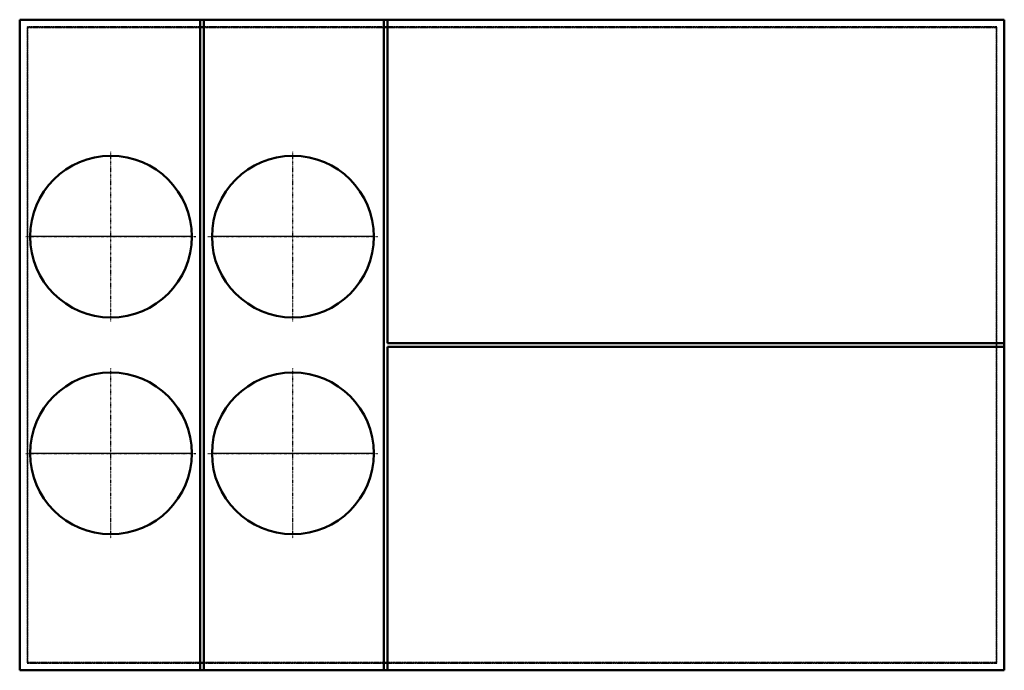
# Model space of a CAD drawing. Header units: millimetres. Extents: x -1701 to 1700, y -1125 to 1125.
import ezdxf

# ---------------------------------------------------------------- set-up
doc = ezdxf.new("R2010")
doc.units = ezdxf.units.MM
doc.linetypes.add('Center', pattern=[1.5, 0.45, -0.5, 0.05, -0.5])
doc.linetypes.add('Dashed', pattern=[2, 1, -1])
for name, color, linetype, lineweight in [('AM_0', 7, 'Continuous', 50), ('AM_4', 3, 'Continuous', 25), ('AM_7', 7, 'Center', 25), ('AM_9', 6, 'Dashed', 25)]:
    doc.layers.add(name, color=color, linetype=linetype, lineweight=lineweight)

# ---------------------------------------------------------------- blocks, each defined once
blk = doc.blocks.new('1_DSH1804D000001S_PART15_0_in_DSH1804D000001S_4')
at = {"layer": 'AM_9'}
for p, q in [((-1674.8125, 1100.1375), (-1674.8125, -1100.1375)), ((1674.8125, 1100.1375), (-1674.8125, 1100.1375)), ((-1672.463, -1097.788), (-1672.463, 1097.788)), ((-1672.463, 1097.788), (1672.463, 1097.788)), ((1672.463, 1097.788), (1672.463, -1097.788)), ((1674.8125, -1100.1375), (1674.8125, 1100.1375)), ((-1674.8125, -1100.1375), (1674.8125, -1100.1375)), ((1672.463, -1097.788), (-1672.463, -1097.788))]:
    blk.add_line(p, q, dxfattribs=at)
blk = doc.blocks.new('2_DSH1804D000001S_PART13_0_in_DSH1804D000001S_4')
at = {"layer": 'AM_0'}
for p, q in [((-1077.9125, 1123.95), (-1700.2125, 1123.95)), ((-1700.2125, 1123.95), (-1700.2125, -1123.95)), ((-442.9125, 1123.95), (-1065.2125, 1123.95)), ((1700.2125, 1123.95), (-430.2125, 1123.95)), ((1700.2125, 6.35), (1700.2125, 1123.95)), ((1700.2125, -1123.95), (1700.2125, -6.35)), ((-1700.2125, -1123.95), (-1077.9125, -1123.95)), ((-1065.2125, -1123.95), (-442.9125, -1123.95)), ((-430.2125, -1123.95), (1700.2125, -1123.95))]:
    blk.add_line(p, q, dxfattribs=at)
blk = doc.blocks.new('3_DSH1804D000001S_PART12_0_in_DSH1804D000001S_4')
at = {"layer": 'AM_0'}
for p, q in [((-1027.1125, -1124.74375), (-1027.1125, -1123.95)), ((-442.9125, -1124.74375), (-1027.1125, -1124.74375)), ((-442.9125, -1123.95), (-442.9125, -1124.74375))]:
    blk.add_line(p, q, dxfattribs=at)
blk = doc.blocks.new('4_DSH1804D000001S_PART11_0_in_DSH1804D000001S_4')
at = {"layer": 'AM_0'}
for p, q in [((-1027.1125, 1123.95), (-1027.1125, 1124.74375)), ((-1027.1125, 1124.74375), (-442.9125, 1124.74375)), ((-442.9125, 1124.74375), (-442.9125, 1123.95))]:
    blk.add_line(p, q, dxfattribs=at)
blk = doc.blocks.new('5_DSH1804D000001S_PART10_0_in_DSH1804D000001S_4')
at = {"layer": 'AM_0'}
for p, q in [((-1636.7125, -1124.74375), (-1636.7125, -1123.95)), ((-1116.0125, -1124.74375), (-1636.7125, -1124.74375)), ((-1116.0125, -1123.95), (-1116.0125, -1124.74375))]:
    blk.add_line(p, q, dxfattribs=at)
blk = doc.blocks.new('6_DSH1804D000001S_PART9_0_in_DSH1804D000001S_4')
at = {"layer": 'AM_0'}
for p, q in [((-1636.7125, 1123.95), (-1636.7125, 1124.74375)), ((-1636.7125, 1124.74375), (-1116.0125, 1124.74375)), ((-1116.0125, 1124.74375), (-1116.0125, 1123.95))]:
    blk.add_line(p, q, dxfattribs=at)
blk = doc.blocks.new('7_DSH1804D000001S_PART8_0_in_DSH1804D000001S_4')
at = {"layer": 'AM_0'}
for p, q in [((-430.2125, 1123.95), (-442.9125, 1123.95)), ((-442.9125, 1123.95), (-442.9125, -1123.95)), ((-430.2125, 6.35), (-430.2125, 1123.95)), ((1700.2125, 6.35), (-430.2125, 6.35)), ((1700.2125, -6.35), (1700.2125, 6.35)), ((-430.2125, -1123.95), (-430.2125, -6.35)), ((-430.2125, -6.35), (1700.2125, -6.35)), ((-442.9125, -1123.95), (-430.2125, -1123.95))]:
    blk.add_line(p, q, dxfattribs=at)
blk = doc.blocks.new('8_DSH1804D000001S_PART7_0_in_DSH1804D000001S_4')
at = {"layer": 'AM_0'}
for p, q in [((-1077.9125, 1123.95), (-1077.9125, -1123.95)), ((-1065.2125, 1123.95), (-1077.9125, 1123.95)), ((-1065.2125, -1123.95), (-1065.2125, 1123.95)), ((-1077.9125, -1123.95), (-1065.2125, -1123.95))]:
    blk.add_line(p, q, dxfattribs=at)
blk = doc.blocks.new('9_DSH1804D000001S_PART6_0_in_DSH1804D000001S_4')
at = {"layer": 'AM_0'}
blk.add_circle((-1385.8875, -374.65), 279.4, dxfattribs=at)
at = {"layer": 'AM_4'}
blk.add_line((-1106.4875, -374.65), (-1665.2875, -374.65), dxfattribs=at)
at = {"layer": 'AM_7'}
for p, q in [((-1385.8875, -668.02), (-1385.8875, -81.28)), ((-1679.2575, -374.65), (-1092.5175, -374.65))]:
    blk.add_line(p, q, dxfattribs=at)
blk = doc.blocks.new('10_DSH1804D000001S_PART5_0_in_DSH1804D000001S_4')
at = {"layer": 'AM_0'}
blk.add_circle((-1385.8875, 374.65), 279.4, dxfattribs=at)
at = {"layer": 'AM_4'}
blk.add_line((-1106.4875, 374.65), (-1665.2875, 374.65), dxfattribs=at)
at = {"layer": 'AM_7'}
for p, q in [((-1385.8875, 81.28), (-1385.8875, 668.02)), ((-1679.2575, 374.65), (-1092.5175, 374.65))]:
    blk.add_line(p, q, dxfattribs=at)
blk = doc.blocks.new('11_DSH1804D000001S_PART4_0_in_DSH1804D000001S_4')
at = {"layer": 'AM_0'}
blk.add_circle((-757.2375, -374.65), 279.4, dxfattribs=at)
at = {"layer": 'AM_4'}
blk.add_line((-477.8375, -374.65), (-1036.6375, -374.65), dxfattribs=at)
at = {"layer": 'AM_7'}
for p, q in [((-757.2375, -668.02), (-757.2375, -81.28)), ((-1050.6075, -374.65), (-463.8675, -374.65))]:
    blk.add_line(p, q, dxfattribs=at)
blk = doc.blocks.new('12_DSH1804D000001S_PART3_0_in_DSH1804D000001S_4')
at = {"layer": 'AM_0'}
blk.add_circle((-757.2375, 374.65), 279.4, dxfattribs=at)
at = {"layer": 'AM_4'}
blk.add_line((-477.8375, 374.65), (-1036.6375, 374.65), dxfattribs=at)
at = {"layer": 'AM_7'}
for p, q in [((-757.2375, 81.28), (-757.2375, 668.02)), ((-1050.6075, 374.65), (-463.8675, 374.65))]:
    blk.add_line(p, q, dxfattribs=at)
blk = doc.blocks.new('13_DSH1804D000001S_PART2_0_in_DSH1804D000001S_4')
at = {"layer": 'AM_0'}
for p, q in [((-1701.00625, 44.45), (-1701.00625, 1060.45)), ((-1701.00625, 1060.45), (-1700.2125, 1060.45)), ((-1700.2125, 44.45), (-1701.00625, 44.45))]:
    blk.add_line(p, q, dxfattribs=at)
blk = doc.blocks.new('14_DSH1804D000001S_PART1_0_in_DSH1804D000001S_4')
at = {"layer": 'AM_0'}
for p, q in [((-1701.00625, -1060.45), (-1701.00625, -44.45)), ((-1700.2125, -44.45), (-1701.00625, -44.45)), ((-1701.00625, -1060.45), (-1700.2125, -1060.45))]:
    blk.add_line(p, q, dxfattribs=at)

msp = doc.modelspace()

# ---------------------------------------------------------------- block references
for name in ['2_DSH1804D000001S_PART13_0_in_DSH1804D000001S_4', '6_DSH1804D000001S_PART9_0_in_DSH1804D000001S_4', '8_DSH1804D000001S_PART7_0_in_DSH1804D000001S_4', '4_DSH1804D000001S_PART11_0_in_DSH1804D000001S_4', '7_DSH1804D000001S_PART8_0_in_DSH1804D000001S_4', '1_DSH1804D000001S_PART15_0_in_DSH1804D000001S_4', '13_DSH1804D000001S_PART2_0_in_DSH1804D000001S_4', '10_DSH1804D000001S_PART5_0_in_DSH1804D000001S_4', '12_DSH1804D000001S_PART3_0_in_DSH1804D000001S_4', '14_DSH1804D000001S_PART1_0_in_DSH1804D000001S_4', '9_DSH1804D000001S_PART6_0_in_DSH1804D000001S_4', '11_DSH1804D000001S_PART4_0_in_DSH1804D000001S_4', '5_DSH1804D000001S_PART10_0_in_DSH1804D000001S_4', '3_DSH1804D000001S_PART12_0_in_DSH1804D000001S_4']:
    msp.add_blockref(name, (0, 0))

doc.saveas('drawing.dxf')
